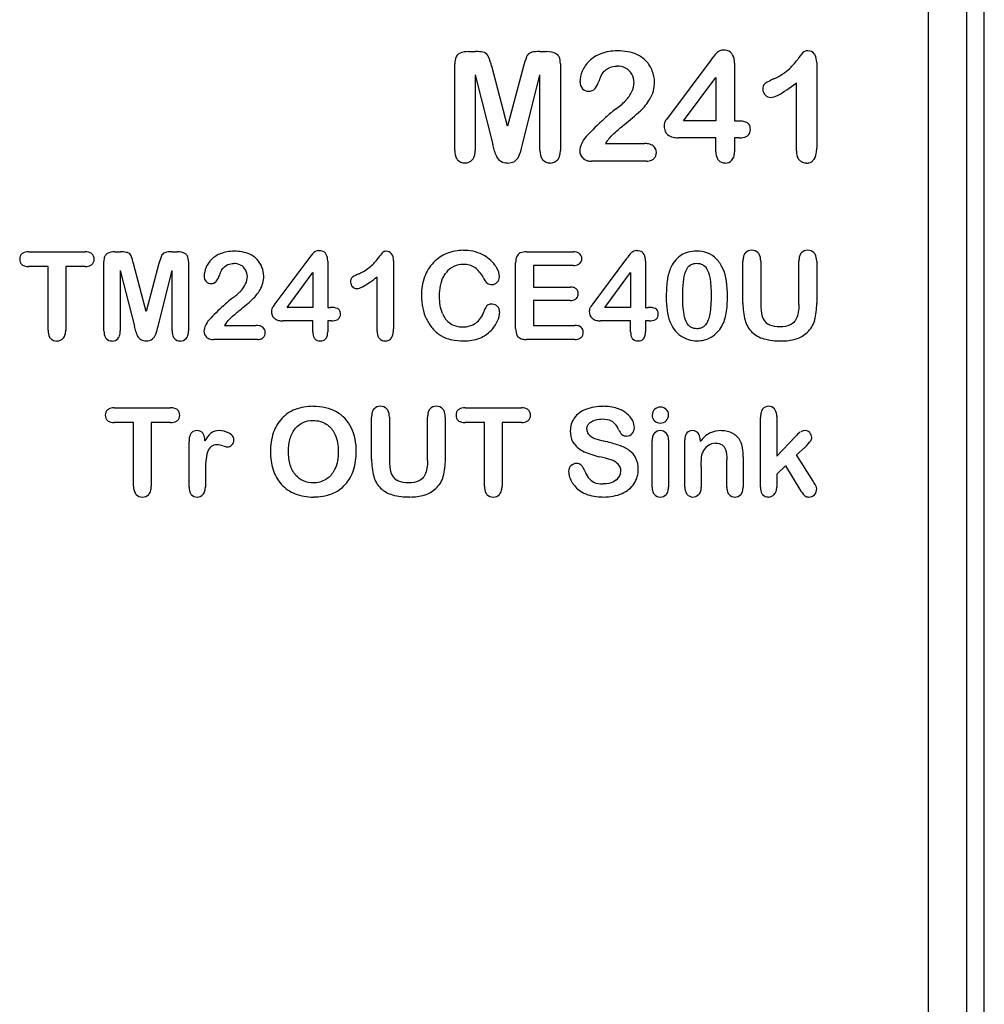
# Model space of a CAD drawing. Header units: millimetres. Extents: x 26 to 216, y 120 to 222.
# Tile 5 of 12: x 91 to 113, y 176 to 199. Entities that reach past the tile are written whole.
import ezdxf

# ---------------------------------------------------------------- set-up
doc = ezdxf.new("R2010")
doc.units = ezdxf.units.MM
doc.header["$LTSCALE"] = 22.141567
doc.layers.get('0').update_dxf_attribs({"linetype": 'CONTINUOUS'})

msp = doc.modelspace()

# ---------------------------------------------------------------- linework, layer by layer
at = {"color": 7, "linetype": 'Continuous'}
for p, q in [((112.162, 200.93), (112.162, 152.405)), ((112.562, 152.405), (112.562, 200.93)), ((111.302, 200.167), (111.302, 153.167)), ((100.992, 197.825), (101.146, 197.825)), ((102.588, 197.825), (102.742, 197.825)), ((100.681, 195.607), (100.681, 197.552)), ((101.867, 196.15), (101.51, 197.497)), ((102.224, 197.497), (101.867, 196.15)), ((103.052, 197.552), (103.052, 195.607)), ((106.424, 197.634), (105.474, 196.363)), ((106.957, 197.566), (106.957, 196.268)), ((108.802, 197.582), (108.802, 195.662)), ((101.139, 197.304), (101.139, 195.607)), ((101.139, 197.304), (101.533, 195.738)), ((102.2, 195.738), (102.594, 197.304)), ((102.594, 195.607), (102.594, 197.304)), ((105.817, 196.268), (106.538, 197.242)), ((106.538, 197.242), (106.538, 196.268)), ((108.346, 195.597), (108.346, 197.123)), ((105.474, 196.363), (105.424, 196.293)), ((106.538, 196.268), (105.817, 196.268)), ((106.957, 196.268), (107.029, 196.268)), ((101.572, 195.589), (101.533, 195.738)), ((104.062, 195.763), (104.937, 195.763)), ((106.538, 195.892), (105.696, 195.892)), ((106.538, 195.58), (106.538, 195.892)), ((106.957, 195.892), (106.957, 195.58)), ((107.06, 195.892), (106.957, 195.892)), ((104.986, 195.367), (103.751, 195.367)), ((91.122, 193.334), (92.389, 193.334)), ((93.059, 193.334), (93.183, 193.334)), ((93.338, 193.315), (93.313, 193.322)), ((94.336, 193.334), (94.46, 193.334)), ((102.292, 193.334), (103.344, 193.334)), ((92.811, 191.559), (92.811, 193.115)), ((93.759, 191.994), (93.474, 193.071)), ((94.045, 193.071), (93.759, 191.994)), ((94.708, 193.115), (94.708, 191.559)), ((97.405, 193.181), (96.645, 192.164)), ((97.832, 193.126), (97.832, 192.088)), ((99.307, 193.139), (99.307, 191.603)), ((102.048, 191.612), (102.048, 193.09)), ((104.536, 193.181), (103.776, 192.164)), ((104.963, 193.126), (104.963, 192.088)), ((107.148, 192.18), (107.148, 193.126)), ((107.546, 193.126), (107.546, 192.159)), ((108.403, 192.151), (108.403, 193.126)), ((108.802, 193.126), (108.802, 192.18)), ((91.557, 193.005), (91.122, 193.005)), ((91.557, 191.577), (91.557, 193.005)), ((91.954, 193.005), (91.954, 191.577)), ((92.389, 193.005), (91.954, 193.005)), ((93.177, 192.917), (93.177, 191.559)), ((93.177, 192.917), (93.493, 191.664)), ((94.026, 191.664), (94.342, 192.917)), ((94.342, 191.559), (94.342, 192.917)), ((96.92, 192.088), (97.497, 192.867)), ((97.497, 192.867), (97.497, 192.088)), ((102.446, 193.027), (102.446, 192.544)), ((103.344, 193.027), (102.446, 193.027)), ((104.051, 192.088), (104.627, 192.867)), ((104.627, 192.867), (104.627, 192.088)), ((98.943, 191.551), (98.943, 192.772)), ((102.446, 192.544), (103.273, 192.544)), ((96.645, 192.164), (96.605, 192.108)), ((102.446, 192.243), (102.446, 191.684)), ((103.273, 192.243), (102.446, 192.243)), ((103.776, 192.164), (103.736, 192.108)), ((97.497, 192.088), (96.92, 192.088)), ((97.832, 192.088), (97.89, 192.088)), ((104.627, 192.088), (104.051, 192.088)), ((104.963, 192.088), (105.02, 192.088)), ((97.497, 191.787), (96.823, 191.787)), ((97.497, 191.538), (97.497, 191.787)), ((97.832, 191.787), (97.832, 191.538)), ((97.914, 191.787), (97.832, 191.787)), ((104.627, 191.787), (103.954, 191.787)), ((104.627, 191.538), (104.627, 191.787)), ((104.963, 191.787), (104.963, 191.538)), ((105.045, 191.787), (104.963, 191.787)), ((93.523, 191.544), (93.493, 191.664)), ((95.515, 191.684), (96.216, 191.684)), ((102.446, 191.684), (103.375, 191.684)), ((96.254, 191.367), (95.267, 191.367)), ((103.375, 191.367), (102.292, 191.367)), ((93.042, 189.834), (94.308, 189.834)), ((100.912, 189.834), (102.178, 189.834)), ((93.476, 189.505), (93.042, 189.505)), ((93.476, 188.077), (93.476, 189.505)), ((93.873, 189.505), (93.873, 188.077)), ((94.308, 189.505), (93.873, 189.505)), ((98.816, 188.68), (98.816, 189.626)), ((99.215, 189.626), (99.215, 188.659)), ((100.072, 188.651), (100.072, 189.626)), ((100.47, 189.626), (100.47, 188.68)), ((101.346, 189.505), (100.912, 189.505)), ((101.346, 188.077), (101.346, 189.505)), ((101.743, 189.505), (101.743, 188.077)), ((102.178, 189.505), (101.743, 189.505)), ((107.541, 188.057), (107.541, 189.618)), ((107.906, 189.639), (107.906, 188.751)), ((94.72, 188.057), (94.72, 189.076)), ((105.112, 188.057), (105.112, 189.104)), ((105.478, 189.115), (105.478, 188.057)), ((105.845, 188.057), (105.845, 189.115)), ((106.189, 189.12), (106.189, 189.076)), ((108.317, 189.183), (107.906, 188.751)), ((108.348, 188.777), (108.543, 188.955)), ((106.786, 188.057), (106.786, 188.667)), ((107.15, 188.738), (107.15, 188.057)), ((108.724, 188.187), (108.348, 188.777)), ((106.212, 188.515), (106.212, 188.057)), ((107.906, 188.345), (108.104, 188.533)), ((108.104, 188.533), (108.427, 188.002)), ((95.086, 188.362), (95.086, 188.057)), ((107.906, 188.345), (107.906, 188.054))]:
    msp.add_line(p, q, dxfattribs=at)
for centre, radius, start, end in [((101.284, 197.641), 0.172, 23.7508, 68.3325), ((99.943, 197.109), 1.614, 13.9157, 21.868), ((103.664, 197.15), 1.481, 157.776, 166.4402), ((102.448, 197.643), 0.169, 112.0295, 156.9192), ((102.759, 197.416), 0.409, 59.2037, 92.3104), ((104.233, 197.054), 0.773, 110.7473, 133.7653), ((104.313, 196.832), 1.008, 88.9193, 110.5242), ((104.496, 197.159), 0.659, 43.41, 65.5415), ((107.605, 196.785), 1.455, 135.5544, 144.2787), ((106.699, 197.666), 0.191, 89.08, 134.0342), ((110.156, 196.422), 2.163, 140.0467, 145.4085), ((108.609, 197.668), 0.173, 36.6781, 91.0503), ((104.173, 197.121), 0.683, 134.0218, 157.264), ((104.322, 197.096), 0.404, 61.9099, 90.0727), ((104.353, 197.144), 0.348, 30.6008, 62.6546), ((104.47, 197.137), 0.693, 21.7938, 43.2079), ((107.232, 198.475), 1.41, 311.1438, 324.1876), ((104.128, 197.134), 0.637, 156.839, 179.2166), ((104.825, 196.88), 0.951, 153.2938, 162.2759), ((104.332, 197.131), 0.372, 359.7726, 30.6526), ((104.491, 197.139), 0.672, 0.0242, 22.3056), ((107.246, 198.519), 1.435, 294.2883, 309.5497), ((103.697, 197.133), 0.205, 177.0955, 223.177), ((103.369, 197.344), 0.577, 322.9972, 342.3794), ((104.223, 197.138), 0.481, 333.9882, 359.0562), ((104.442, 197.134), 0.721, 328.8505, 0.4677), ((108.37, 196.004), 1.32, 113.8408, 123.2335), ((103.68, 197.125), 0.188, 224.8974, 271.738), ((103.697, 197.114), 0.177, 266.5634, 318.8655), ((103.942, 197.271), 0.792, 316.4481, 334.2112), ((107.771, 196.979), 0.178, 178.9578, 225.6547), ((107.774, 196.97), 0.174, 223.0548, 269.4463), ((103.506, 197.684), 1.393, 304.1518, 316.5015), ((104.051, 197.34), 1.162, 313.3485, 330.1191), ((106.027, 194.226), 2.889, 127.0362, 133.7191), ((96.253, 206.372), 13.094, 308.9758, 311.0331), ((110.21, 189.641), 9.094, 132.798, 136.3545), ((105.574, 196.16), 0.197, 160.7455, 179.7581), ((105.67, 196.124), 0.299, 145.3599, 160.2512), ((107.048, 195.757), 0.511, 68.5047, 92.1178), ((104.045, 195.546), 0.558, 138.2803, 157.49), ((99.518, 196.377), 2.757, 341.7404, 346.5948), ((104.944, 195.194), 1.051, 139.7243, 147.1763), ((105.029, 195.568), 0.177, 358.5315, 52.6797), ((102.129, 195.74), 0.578, 195.145, 209.058), ((101.855, 195.593), 0.266, 210.0546, 239.2785), ((101.844, 195.62), 0.312, 310.8909, 340.029), ((103.71, 195.6), 0.225, 179.7937, 226.6036), ((105.012, 195.559), 0.194, 315.7279, 1.4322), ((100.903, 195.542), 0.216, 223.0169, 271.6036), ((100.917, 195.539), 0.213, 267.9792, 317.9982), ((101.86, 195.607), 0.281, 239.8561, 271.3643), ((102.815, 195.537), 0.211, 221.9467, 271.5931), ((102.829, 195.54), 0.215, 267.7084, 317.8564), ((106.741, 195.522), 0.196, 222.2855, 272.0323), ((106.755, 195.523), 0.198, 267.9797, 317.0166), ((108.564, 195.54), 0.214, 222.8725, 272.0822), ((91.071, 193.177), 0.15, 131.2228, 182.9961), ((92.438, 193.173), 0.155, 358.1982, 48.0737), ((93.045, 193.005), 0.329, 87.5309, 120.4022), ((93.205, 192.859), 0.475, 76.8849, 92.6971), ((93.293, 193.186), 0.138, 23.7508, 68.3324), ((94.225, 193.188), 0.135, 112.0295, 156.9193), ((94.313, 192.855), 0.479, 87.2445, 106.889), ((94.473, 193.007), 0.328, 59.2036, 92.3104), ((95.652, 192.717), 0.618, 110.7251, 133.7653), ((95.716, 192.539), 0.807, 88.9193, 110.6309), ((95.863, 192.8), 0.527, 43.41, 65.505), ((98.352, 192.5), 1.167, 135.5638, 144.2693), ((97.626, 193.207), 0.153, 89.0799, 134.0342), ((100.39, 192.211), 1.73, 140.0464, 145.4088), ((99.153, 193.208), 0.138, 36.6779, 91.0503), ((99.068, 193.152), 0.24, 357.0024, 35.2531), ((100.828, 192.492), 0.868, 111.8319, 136.0589), ((100.87, 192.387), 0.98, 89.763, 111.8388), ((100.889, 192.447), 0.92, 63.5752, 91.0781), ((100.964, 192.574), 0.773, 36.6368, 64.339), ((102.215, 193.165), 0.156, 113.7026, 155.7121), ((102.283, 192.986), 0.348, 88.5949, 112.1117), ((103.389, 193.185), 0.143, 358.3821, 47.8467), ((105.483, 192.5), 1.167, 135.564, 144.2693), ((104.756, 193.207), 0.153, 89.0799, 134.0343), ((106.091, 192.71), 0.639, 88.7199, 122.833), ((106.11, 192.663), 0.686, 68.9857, 90.4046), ((106.151, 192.782), 0.56, 44.0958, 68.524), ((107.339, 193.182), 0.186, 88.0101, 137.6098), ((107.353, 193.18), 0.188, 42.6582, 92.4756), ((108.593, 193.184), 0.184, 87.5781, 137.7079), ((108.606, 193.177), 0.191, 43.0619, 91.6987), ((91.075, 193.162), 0.154, 177.5515, 227.238), ((92.441, 193.163), 0.151, 311.3296, 2.0801), ((92.221, 192.761), 1.291, 13.9158, 21.868), ((95.197, 192.793), 1.185, 157.7759, 166.4403), ((95.606, 192.769), 0.548, 134.0455, 157.2403), ((95.723, 192.749), 0.324, 61.9519, 90.0202), ((95.748, 192.789), 0.278, 30.6009, 62.6546), ((95.842, 192.783), 0.554, 21.7939, 43.2078), ((98.051, 193.853), 1.128, 311.1437, 324.1876), ((100.85, 192.472), 0.897, 136.1284, 160.4043), ((100.863, 192.576), 0.475, 88.3564, 142.6525), ((100.891, 192.604), 0.447, 56.8863, 91.8512), ((102.385, 193.102), 0.337, 157.7407, 182.0274), ((103.385, 193.176), 0.147, 312.7896, 1.9703), ((106.098, 192.736), 0.621, 124.6299, 159.532), ((106.004, 192.646), 0.76, 24.1958, 43.7129), ((95.57, 192.781), 0.51, 156.8615, 179.1941), ((94.961, 192.949), 0.463, 323.0164, 342.3603), ((96.126, 192.578), 0.761, 153.2939, 162.2758), ((95.73, 192.778), 0.299, 359.8285, 30.5965), ((95.859, 192.785), 0.538, 0.0242, 22.3056), ((98.963, 191.875), 1.059, 113.8517, 123.2227), ((98.062, 193.89), 1.149, 294.2981, 309.5399), ((100.771, 192.487), 0.612, 26.4352, 53.4183), ((106.596, 192.541), 1.156, 159.1539, 173.4109), ((95.223, 192.78), 0.164, 177.0956, 223.1769), ((95.21, 192.774), 0.151, 224.8973, 271.738), ((95.223, 192.765), 0.142, 266.5633, 318.8653), ((95.419, 192.891), 0.634, 316.448, 334.2423), ((95.644, 192.784), 0.385, 334.0182, 359.0264), ((95.82, 192.781), 0.577, 328.8504, 0.4677), ((98.458, 192.669), 0.118, 129.407, 184.7407), ((98.485, 192.65), 0.14, 178.9578, 269.4463), ((101.173, 192.366), 1.237, 160.8066, 180.8542), ((101.781, 192.984), 0.514, 205.9168, 222.7745), ((101.508, 192.763), 0.164, 231.0013, 274.1388), ((101.52, 192.753), 0.154, 269.6319, 318.6591), ((101.51, 192.771), 0.174, 316.2493, 0.0762), ((108.279, 192.329), 2.852, 173.05, 180.418), ((95.071, 193.221), 1.114, 304.1518, 316.5015), ((95.506, 192.946), 0.931, 313.3614, 330.1062), ((103.313, 192.399), 0.14, 358.4954, 47.5553), ((103.308, 192.39), 0.146, 314.0498, 2.1071), ((97.088, 190.454), 2.311, 127.0362, 133.7191), ((89.268, 200.171), 10.476, 308.9758, 311.0331), ((101.243, 192.335), 1.307, 179.4189, 191.6133), ((101.524, 191.991), 0.165, 359.0873, 90.061), ((107.424, 192.29), 1.997, 179.4957, 187.882), ((104.524, 192.306), 2.276, 351.0833, 0.6386), ((108.494, 192.155), 1.346, 178.9183, 195.4302), ((108.451, 192.137), 0.906, 178.6152, 196.3187), ((107.38, 192.153), 1.422, 345.4336, 1.1082), ((100.434, 186.786), 7.275, 132.798, 136.3606), ((96.726, 192.001), 0.157, 160.7454, 179.7584), ((96.768, 191.99), 0.2, 176.7444, 226.7231), ((96.802, 191.972), 0.239, 145.3601, 160.2507), ((97.905, 191.679), 0.409, 68.5047, 92.1178), ((97.987, 191.927), 0.131, 307.2999, 4.2188), ((101.039, 192.297), 1.099, 191.8412, 205.3888), ((100.855, 192.126), 0.483, 201.1106, 236.1939), ((100.85, 192.138), 0.505, 307.0355, 342.4508), ((101.762, 191.846), 0.453, 144.0162, 161.9503), ((101.163, 192.002), 0.527, 335.5741, 358.492), ((103.856, 192.001), 0.157, 160.7454, 179.7584), ((103.899, 191.99), 0.2, 176.7444, 226.7232), ((103.933, 191.972), 0.239, 145.3601, 160.2507), ((105.035, 191.679), 0.409, 68.5046, 92.1178), ((105.118, 191.927), 0.131, 307.2996, 4.2188), ((106.579, 192.173), 1.144, 187.8652, 200.562), ((105.918, 192.09), 0.866, 330.787, 350.9645), ((95.502, 191.51), 0.446, 138.381, 157.49), ((96.222, 191.228), 0.84, 139.7244, 147.1761), ((100.923, 192.246), 0.972, 205.5892, 220.1071), ((100.85, 192.154), 0.504, 238.4333, 271.5046), ((100.878, 192.139), 0.489, 268.2716, 304.3995), ((100.975, 192.081), 0.73, 315.6667, 336.0825), ((106.159, 192.012), 0.694, 200.3242, 233.9063), ((107.782, 191.958), 0.608, 195.4105, 224.3472), ((107.885, 191.978), 0.318, 197.4378, 237.2584), ((108.192, 191.96), 0.588, 312.2091, 343.7241), ((93.97, 191.665), 0.462, 195.1451, 209.058), ((93.741, 191.569), 0.249, 310.7552, 340.0289), ((91.881, 192.175), 2.206, 341.7404, 346.5948), ((95.39, 191.527), 0.337, 152.8139, 175.5088), ((95.234, 191.553), 0.18, 179.8947, 226.6036), ((96.289, 191.528), 0.141, 358.6831, 52.6798), ((96.275, 191.521), 0.155, 315.7279, 1.4482), ((100.766, 192.105), 0.761, 219.5976, 238.6566), ((100.967, 192.086), 0.74, 292.0376, 315.8438), ((103.415, 191.53), 0.149, 357.9255, 47.5038), ((103.416, 191.52), 0.148, 312.3376, 1.7538), ((106.104, 191.979), 0.649, 300.8158, 331.2475), ((107.774, 191.977), 0.615, 226.1273, 255.0296), ((108.147, 191.994), 0.644, 287.2067, 313.1036), ((91.751, 191.524), 0.191, 223.0616, 271.6986), ((91.762, 191.52), 0.186, 268.4934, 317.2341), ((92.989, 191.507), 0.173, 223.0169, 271.6036), ((93, 191.504), 0.171, 267.9792, 317.9982), ((93.75, 191.547), 0.213, 210.0546, 239.2785), ((93.754, 191.559), 0.225, 239.8561, 271.3642), ((93.771, 191.547), 0.213, 267.0262, 308.728), ((94.518, 191.503), 0.169, 221.9467, 271.5931), ((94.53, 191.505), 0.172, 267.7085, 317.8564), ((97.659, 191.491), 0.157, 222.2854, 272.0322), ((97.67, 191.492), 0.158, 267.9796, 317.0166), ((99.117, 191.505), 0.171, 222.8723, 272.0823), ((100.766, 192.121), 0.776, 239.2577, 257.7608), ((100.878, 192.648), 1.314, 257.8589, 270.2939), ((100.901, 192.26), 0.926, 269.0261, 291.7757), ((104.789, 191.491), 0.157, 222.2856, 272.0323), ((104.801, 191.492), 0.158, 267.9797, 317.0165), ((106.107, 191.95), 0.613, 234.3463, 270.8371), ((106.121, 191.966), 0.63, 269.5915, 300.2713), ((107.984, 192.754), 1.42, 254.9237, 270.8397), ((108.02, 192.457), 1.123, 269.2442, 286.4358), ((92.991, 189.677), 0.15, 131.2228, 182.9961), ((94.357, 189.673), 0.155, 358.5668, 48.0737), ((97.396, 189.032), 0.819, 111.1227, 136.6945), ((97.487, 188.784), 1.084, 89.1528, 110.8849), ((97.633, 189.037), 0.808, 25.8664, 60.7709), ((99.007, 189.682), 0.186, 88.0099, 137.6095), ((99.022, 189.68), 0.188, 42.6584, 92.4756), ((100.261, 189.684), 0.184, 87.5781, 137.7078), ((100.275, 189.677), 0.191, 43.0617, 91.6985), ((100.86, 189.677), 0.15, 131.2229, 182.996), ((102.227, 189.673), 0.155, 358.5668, 48.0738), ((103.816, 189.273), 0.562, 110.5454, 143.7004), ((103.99, 188.822), 1.045, 88.7658, 110.8458), ((104.028, 188.88), 0.988, 72.4992, 90.8965), ((104.128, 189.198), 0.654, 50.3891, 72.4402), ((105.276, 189.678), 0.164, 131.6199, 181.6922), ((105.296, 189.661), 0.19, 49.6194, 132.9178), ((105.316, 189.682), 0.163, 356.6789, 48.9761), ((107.714, 189.71), 0.158, 87.2598, 143.6544), ((107.728, 189.699), 0.169, 40.8113, 91.9814), ((92.995, 189.662), 0.154, 177.5515, 227.238), ((94.361, 189.663), 0.151, 311.3296, 2.0801), ((97.452, 188.996), 0.885, 137.4532, 161.8252), ((100.864, 189.662), 0.154, 177.5515, 227.238), ((102.231, 189.663), 0.151, 311.3293, 2.0801), ((103.765, 189.324), 0.491, 144.9738, 180.7559), ((103.882, 189.127), 0.524, 25.0476, 48.7991), ((104.23, 189.313), 0.501, 27.7799, 50.9312), ((104.351, 189.38), 0.362, 1.1299, 27.371), ((105.279, 189.663), 0.168, 176.5414, 227.0989), ((105.291, 189.688), 0.195, 229.528, 271.5499), ((105.301, 189.677), 0.184, 268.7621, 310.5225), ((105.306, 189.666), 0.172, 313.2348, 2.438), ((95.38, 189.042), 0.281, 87.3193, 127.5743), ((95.389, 188.846), 0.477, 61.4015, 89.4339), ((103.809, 189.35), 0.167, 178.5738, 216.0732), ((104.735, 189.521), 0.416, 204.4882, 223.3304), ((104.523, 189.388), 0.19, 317.0042, 359.8053), ((105.288, 189.152), 0.171, 88.2764, 137.4575), ((105.297, 189.147), 0.176, 43.2603, 91.4102), ((106.008, 189.165), 0.158, 87.1357, 137.9811), ((106.017, 189.155), 0.167, 26.5346, 90.3611), ((106.653, 188.761), 0.562, 88.902, 116.8322), ((106.672, 188.8), 0.522, 61.3635, 90.8846), ((109.06, 188.507), 1.004, 128.534, 137.6914), ((108.536, 189.166), 0.157, 45.6207, 125.3451), ((108.544, 189.171), 0.147, 359.4698, 46.4912), ((95.625, 188.797), 0.627, 131.692, 151.6079), ((95.578, 189.109), 0.148, 313.0233, 1.2477), ((97.835, 188.869), 1.288, 161.8006, 180.5809), ((103.89, 189.419), 0.272, 217.8387, 242.3433), ((104.043, 189.677), 0.573, 240.7196, 253.1463), ((105.047, 193.183), 4.219, 253.9013, 256.5794), ((103.333, 185.957), 3.207, 71.2612, 76.7441), ((104.527, 189.35), 0.148, 230.4144, 274.0429), ((104.54, 189.364), 0.162, 269.2525, 319.357), ((105.263, 189.126), 0.215, 356.984, 41.0858), ((105.953, 189.127), 0.236, 358.4369, 26.3404), ((106.714, 188.695), 0.649, 119.0045, 144.0356), ((106.724, 188.895), 0.414, 26.7745, 61.4178), ((106.677, 188.872), 0.466, 7.906, 26.7189), ((95.985, 188.566), 0.892, 162.1012, 175.177), ((95.394, 188.765), 0.268, 131.8634, 163.8299), ((95.339, 188.805), 0.203, 87.9713, 127.8677), ((95.329, 188.541), 0.467, 70.8589, 87.8334), ((95.647, 189.44), 0.486, 250.1972, 262.1), ((95.577, 189.1), 0.142, 270.8702, 315.7911), ((97.868, 188.843), 1.321, 179.4102, 197.5624), ((97.153, 188.839), 1.32, 342.3466, 0.6037), ((103.82, 189.378), 0.578, 216.8496, 245.9135), ((104.318, 190.504), 1.809, 246.0533, 257.9091), ((104.079, 188.121), 0.918, 55.5741, 71.6035), ((104.329, 188.495), 0.468, 27.108, 54.9562), ((106.55, 188.715), 0.329, 126.1175, 161.209), ((106.535, 188.742), 0.298, 89.9745, 126.6681), ((105.705, 188.754), 1.446, 359.3707, 7.2532), ((98.1, 188.393), 3.014, 175.2787, 180.5897), ((100.163, 188.655), 1.346, 178.9184, 195.4303), ((100.12, 188.637), 0.906, 178.6154, 196.3188), ((99.049, 188.653), 1.422, 345.4337, 1.1081), ((103.373, 186.14), 2.656, 72.0738, 77.6976), ((104.068, 188.291), 0.395, 45.4654, 71.976), ((104.251, 188.472), 0.548, 358.5459, 25.602), ((97.472, 188.717), 0.906, 197.5378, 221.4263), ((97.562, 188.711), 0.892, 318.1409, 342.246), ((103.408, 188.415), 0.171, 88.2669, 180.9377), ((103.716, 188.425), 0.48, 181.5244, 214.2679), ((103.417, 188.435), 0.153, 47.3951, 91.0167), ((103.294, 188.323), 0.319, 19.1125, 44.6642), ((104.316, 188.7), 0.771, 200.6863, 213.8352), ((104.155, 188.417), 0.251, 303.8174, 359.5365), ((104.19, 188.423), 0.217, 357.8583, 43.8914), ((104.222, 188.45), 0.577, 327.1321, 0.781), ((99.451, 188.458), 0.608, 195.4105, 224.3471), ((99.554, 188.478), 0.318, 197.4375, 237.2584), ((99.861, 188.46), 0.588, 312.2091, 343.7243), ((103.943, 188.461), 0.328, 215.4494, 244.0209), ((107.472, 187.385), 1.487, 28.1504, 32.6469), ((97.392, 188.663), 0.811, 222.3226, 248.7363), ((97.626, 188.66), 0.81, 291.5185, 317.788), ((99.442, 188.477), 0.615, 226.1275, 255.0296), ((99.816, 188.494), 0.644, 287.2067, 313.1036), ((103.857, 188.493), 0.635, 212.2203, 239.9297), ((103.989, 188.592), 0.466, 245.993, 272.2565), ((104.197, 188.479), 0.614, 293.1362, 326.134), ((109.109, 188.407), 0.794, 210.7546, 222.6102), ((108.613, 188.011), 0.189, 317.8784, 3.2575), ((108.661, 188.016), 0.141, 2.4568, 30.0636), ((93.671, 188.024), 0.191, 223.0616, 271.6986), ((93.681, 188.02), 0.186, 268.4934, 317.2341), ((94.896, 188.003), 0.169, 221.9467, 271.5931), ((94.905, 188.01), 0.176, 268.5877, 316.7402), ((97.496, 188.934), 1.101, 248.8362, 270.8152), ((97.53, 188.931), 1.097, 269.0235, 290.9957), ((99.653, 189.254), 1.42, 254.9236, 270.8397), ((99.688, 188.957), 1.123, 269.2443, 286.4357), ((101.541, 188.024), 0.191, 223.0615, 271.6987), ((101.551, 188.02), 0.186, 268.4934, 317.234), ((105.289, 188.004), 0.171, 221.4327, 271.1862), ((105.297, 188.008), 0.174, 268.5702, 317.4073), ((106.023, 188.004), 0.17, 221.5093, 316.7403), ((106.965, 188.008), 0.174, 222.0413, 271.3605), ((106.974, 188.001), 0.167, 268.2887, 318.5354), ((107.714, 188.001), 0.167, 221.4149, 272.6078), ((107.719, 188.012), 0.178, 271.0857, 316.9835), ((108.62, 187.973), 0.14, 227.6282, 273.7256), ((108.633, 188.002), 0.168, 268.4284, 315.3275)]:
    msp.add_arc(centre, radius, start, end, dxfattribs=at)
for points, knots in [([(100.765, 197.769), (100.742, 197.754), (100.694, 197.697), (100.681, 197.61), (100.681, 197.552)], [0, 0, 0, 0, 0.37247, 1, 1, 1, 1]), ([(100.992, 197.825), (100.921, 197.825), (100.84, 197.812), (100.776, 197.776), (100.765, 197.769)], [0, 0, 0, 0, 0.813185, 1, 1, 1, 1]), ([(101.341, 197.802), (101.304, 197.816), (101.237, 197.824), (101.164, 197.825), (101.146, 197.825)], [0, 0, 0, 0, 0.761323, 1, 1, 1, 1]), ([(102.588, 197.825), (102.523, 197.825), (102.448, 197.821), (102.394, 197.804), (102.385, 197.8)], [0, 0, 0, 0, 0.826349, 1, 1, 1, 1]), ([(103.052, 197.552), (103.052, 197.61), (103.039, 197.697), (102.991, 197.753), (102.968, 197.768)], [0, 0, 0, 0, 0.628383, 1, 1, 1, 1]), ([(106.957, 197.566), (106.957, 197.636), (106.94, 197.732), (106.851, 197.836), (106.765, 197.857), (106.702, 197.857)], [0, 0, 0, 0, 0.416073, 0.606111, 1, 1, 1, 1]), ([(108.606, 197.841), (108.577, 197.841), (108.535, 197.836), (108.506, 197.819), (108.498, 197.811)], [0, 0, 0, 0, 0.639437, 1, 1, 1, 1]), ([(108.802, 197.582), (108.802, 197.641), (108.789, 197.71), (108.754, 197.762), (108.747, 197.771)], [0, 0, 0, 0, 0.809968, 1, 1, 1, 1]), ([(103.976, 197.308), (104.024, 197.38), (104.127, 197.475), (104.265, 197.5), (104.322, 197.5)], [0, 0, 0, 0, 0.601284, 1, 1, 1, 1]), ([(107.646, 197.108), (107.625, 197.092), (107.598, 197.053), (107.593, 197.003), (107.593, 196.981), (107.593, 196.98)], [0, 0, 0, 0, 0.574346, 0.987541, 1, 1, 1, 1]), ([(107.772, 196.796), (107.814, 196.796), (107.988, 196.86), (108.202, 197.013), (108.346, 197.123)], [0, 0, 0, 0, 0.33207, 1, 1, 1, 1]), ([(104.143, 195.873), (104.201, 195.942), (104.321, 196.052), (104.457, 196.166), (104.489, 196.192)], [0, 0, 0, 0, 0.76891, 1, 1, 1, 1]), ([(105.378, 196.16), (105.378, 196.113), (105.392, 196.039), (105.435, 195.983), (105.456, 195.964)], [0, 0, 0, 0, 0.608652, 1, 1, 1, 1]), ([(107.314, 196.078), (107.314, 196.121), (107.301, 196.186), (107.256, 196.223), (107.236, 196.233)], [0, 0, 0, 0, 0.618454, 1, 1, 1, 1]), ([(105.456, 195.964), (105.49, 195.934), (105.565, 195.9), (105.656, 195.892), (105.696, 195.892)], [0, 0, 0, 0, 0.572922, 1, 1, 1, 1]), ([(107.06, 195.892), (107.12, 195.892), (107.19, 195.901), (107.242, 195.93), (107.25, 195.936)], [0, 0, 0, 0, 0.816042, 1, 1, 1, 1]), ([(107.25, 195.936), (107.275, 195.954), (107.307, 195.997), (107.314, 196.054), (107.314, 196.078)], [0, 0, 0, 0, 0.581435, 1, 1, 1, 1]), ([(105.137, 195.707), (105.137, 195.708), (105.108, 195.731), (105.044, 195.757), (104.97, 195.763), (104.937, 195.763)], [0, 0, 0, 0, 0.010301, 0.577952, 1, 1, 1, 1]), ([(100.681, 195.607), (100.681, 195.539), (100.695, 195.459), (100.736, 195.404), (100.745, 195.394)], [0, 0, 0, 0, 0.81295, 1, 1, 1, 1]), ([(101.075, 195.396), (101.101, 195.425), (101.132, 195.492), (101.139, 195.572), (101.139, 195.607)], [0, 0, 0, 0, 0.573092, 1, 1, 1, 1]), ([(102.594, 195.607), (102.594, 195.54), (102.608, 195.461), (102.649, 195.405), (102.658, 195.395)], [0, 0, 0, 0, 0.812417, 1, 1, 1, 1]), ([(102.989, 195.396), (103.014, 195.425), (103.045, 195.492), (103.052, 195.572), (103.052, 195.607)], [0, 0, 0, 0, 0.573092, 1, 1, 1, 1]), ([(106.538, 195.58), (106.538, 195.52), (106.551, 195.449), (106.588, 195.398), (106.596, 195.39)], [0, 0, 0, 0, 0.811828, 1, 1, 1, 1]), ([(106.899, 195.388), (106.923, 195.414), (106.951, 195.474), (106.957, 195.548), (106.957, 195.58)], [0, 0, 0, 0, 0.570202, 1, 1, 1, 1]), ([(108.346, 195.597), (108.346, 195.532), (108.359, 195.456), (108.399, 195.403), (108.407, 195.394)], [0, 0, 0, 0, 0.812302, 1, 1, 1, 1]), ([(108.572, 195.325), (108.601, 195.325), (108.656, 195.334), (108.747, 195.39), (108.795, 195.51), (108.802, 195.62), (108.802, 195.662)], [0, 0, 0, 0, 0.191627, 0.376491, 0.769622, 1, 1, 1, 1]), ([(101.863, 195.325), (101.864, 195.325), (101.922, 195.325), (101.99, 195.34), (102.039, 195.376), (102.048, 195.384)], [0, 0, 0, 0, 0.017357, 0.811797, 1, 1, 1, 1]), ([(103.559, 195.433), (103.587, 195.406), (103.647, 195.375), (103.719, 195.367), (103.751, 195.367)], [0, 0, 0, 0, 0.571884, 1, 1, 1, 1]), ([(104.986, 195.367), (105.026, 195.367), (105.089, 195.377), (105.135, 195.409), (105.15, 195.424)], [0, 0, 0, 0, 0.618745, 1, 1, 1, 1]), ([(91.122, 193.334), (91.075, 193.334), (91.019, 193.324), (90.979, 193.296), (90.972, 193.29)], [0, 0, 0, 0, 0.811736, 1, 1, 1, 1]), ([(92.541, 193.288), (92.521, 193.306), (92.472, 193.329), (92.414, 193.334), (92.389, 193.334)], [0, 0, 0, 0, 0.571665, 1, 1, 1, 1]), ([(92.879, 193.289), (92.878, 193.289), (92.86, 193.277), (92.827, 193.238), (92.815, 193.183), (92.812, 193.15)], [0, 0, 0, 0, 0.004927, 0.445903, 1, 1, 1, 1]), ([(94.708, 193.115), (94.708, 193.161), (94.697, 193.231), (94.658, 193.277), (94.64, 193.288), (94.639, 193.289)], [0, 0, 0, 0, 0.623244, 0.991821, 1, 1, 1, 1]), ([(97.832, 193.126), (97.832, 193.182), (97.815, 193.284), (97.725, 193.352), (97.654, 193.359), (97.628, 193.359)], [0, 0, 0, 0, 0.416205, 0.795345, 1, 1, 1, 1]), ([(99.15, 193.346), (99.128, 193.346), (99.094, 193.343), (99.071, 193.329), (99.064, 193.322)], [0, 0, 0, 0, 0.639436, 1, 1, 1, 1]), ([(103.484, 193.291), (103.465, 193.308), (103.421, 193.329), (103.367, 193.334), (103.344, 193.334)], [0, 0, 0, 0, 0.572325, 1, 1, 1, 1]), ([(104.963, 193.126), (104.963, 193.182), (104.946, 193.284), (104.855, 193.352), (104.785, 193.359), (104.759, 193.359)], [0, 0, 0, 0, 0.416205, 0.795345, 1, 1, 1, 1]), ([(107.201, 193.307), (107.179, 193.282), (107.153, 193.225), (107.148, 193.156), (107.148, 193.126)], [0, 0, 0, 0, 0.572893, 1, 1, 1, 1]), ([(107.546, 193.126), (107.546, 193.184), (107.534, 193.251), (107.498, 193.299), (107.491, 193.307)], [0, 0, 0, 0, 0.812959, 1, 1, 1, 1]), ([(108.457, 193.307), (108.434, 193.282), (108.409, 193.225), (108.403, 193.156), (108.403, 193.126)], [0, 0, 0, 0, 0.572999, 1, 1, 1, 1]), ([(108.802, 193.126), (108.802, 193.184), (108.789, 193.252), (108.753, 193.299), (108.745, 193.307)], [0, 0, 0, 0, 0.812228, 1, 1, 1, 1]), ([(90.97, 193.049), (90.991, 193.031), (91.039, 193.01), (91.097, 193.005), (91.122, 193.005)], [0, 0, 0, 0, 0.570059, 1, 1, 1, 1]), ([(92.389, 193.005), (92.437, 193.005), (92.494, 193.015), (92.534, 193.044), (92.541, 193.05)], [0, 0, 0, 0, 0.812671, 1, 1, 1, 1]), ([(95.447, 192.92), (95.485, 192.977), (95.568, 193.054), (95.678, 193.074), (95.723, 193.074)], [0, 0, 0, 0, 0.599401, 1, 1, 1, 1]), ([(101.684, 192.772), (101.684, 192.841), (101.653, 192.932), (101.598, 193.017), (101.585, 193.036)], [0, 0, 0, 0, 0.785082, 1, 1, 1, 1]), ([(103.344, 193.027), (103.389, 193.027), (103.442, 193.035), (103.478, 193.063), (103.484, 193.068)], [0, 0, 0, 0, 0.813561, 1, 1, 1, 1]), ([(105.864, 192.898), (105.881, 192.942), (105.928, 193.02), (106.023, 193.07), (106.088, 193.076), (106.111, 193.076)], [0, 0, 0, 0, 0.407702, 0.796823, 1, 1, 1, 1]), ([(106.111, 193.076), (106.157, 193.076), (106.23, 193.061), (106.285, 193.017), (106.304, 192.996)], [0, 0, 0, 0, 0.60685, 1, 1, 1, 1]), ([(100.34, 192.335), (100.34, 192.501), (100.372, 192.694), (100.466, 192.839), (100.485, 192.864)], [0, 0, 0, 0, 0.813211, 1, 1, 1, 1]), ([(106.304, 192.996), (106.343, 192.95), (106.379, 192.871), (106.399, 192.78), (106.403, 192.76)], [0, 0, 0, 0, 0.781713, 1, 1, 1, 1]), ([(98.484, 192.51), (98.518, 192.51), (98.656, 192.561), (98.827, 192.684), (98.943, 192.772)], [0, 0, 0, 0, 0.332071, 1, 1, 1, 1]), ([(103.408, 192.502), (103.39, 192.519), (103.347, 192.539), (103.295, 192.544), (103.273, 192.544)], [0, 0, 0, 0, 0.572596, 1, 1, 1, 1]), ([(101.517, 192.161), (101.486, 192.161), (101.438, 192.153), (101.405, 192.125), (101.396, 192.112)], [0, 0, 0, 0, 0.619009, 1, 1, 1, 1]), ([(103.273, 192.243), (103.317, 192.243), (103.368, 192.252), (103.403, 192.279), (103.409, 192.285)], [0, 0, 0, 0, 0.813517, 1, 1, 1, 1]), ([(108.403, 192.151), (108.403, 192.03), (108.383, 191.891), (108.32, 191.791), (108.307, 191.774)], [0, 0, 0, 0, 0.817045, 1, 1, 1, 1]), ([(95.58, 191.772), (95.627, 191.827), (95.723, 191.915), (95.832, 192.006), (95.857, 192.027)], [0, 0, 0, 0, 0.768909, 1, 1, 1, 1]), ([(98.118, 191.929), (98.118, 191.931), (98.118, 191.968), (98.107, 192.022), (98.071, 192.052), (98.055, 192.06)], [0, 0, 0, 0, 0.043495, 0.635049, 1, 1, 1, 1]), ([(105.233, 192.013), (105.231, 192.018), (105.219, 192.038), (105.202, 192.052), (105.185, 192.06)], [0, 0, 0, 0, 0.221573, 1, 1, 1, 1]), ([(105.248, 191.929), (105.248, 191.931), (105.249, 191.962), (105.244, 191.991), (105.233, 192.013)], [0, 0, 0, 0, 0.081884, 1, 1, 1, 1]), ([(105.924, 191.69), (105.884, 191.738), (105.849, 191.82), (105.828, 191.914), (105.825, 191.935)], [0, 0, 0, 0, 0.782264, 1, 1, 1, 1]), ([(96.634, 191.842), (96.66, 191.82), (96.719, 191.793), (96.791, 191.787), (96.823, 191.787)], [0, 0, 0, 0, 0.565029, 1, 1, 1, 1]), ([(97.914, 191.787), (97.962, 191.787), (98.018, 191.794), (98.059, 191.817), (98.066, 191.822)], [0, 0, 0, 0, 0.816042, 1, 1, 1, 1]), ([(103.764, 191.842), (103.791, 191.82), (103.85, 191.793), (103.922, 191.787), (103.954, 191.787)], [0, 0, 0, 0, 0.565029, 1, 1, 1, 1]), ([(105.045, 191.787), (105.093, 191.787), (105.149, 191.794), (105.19, 191.817), (105.197, 191.822)], [0, 0, 0, 0, 0.816042, 1, 1, 1, 1]), ([(107.977, 191.65), (107.895, 191.65), (107.8, 191.663), (107.726, 191.702), (107.714, 191.71)], [0, 0, 0, 0, 0.815692, 1, 1, 1, 1]), ([(108.307, 191.774), (108.281, 191.74), (108.191, 191.669), (108.062, 191.65), (107.977, 191.65)], [0, 0, 0, 0, 0.375645, 1, 1, 1, 1]), ([(91.557, 191.577), (91.557, 191.518), (91.568, 191.45), (91.604, 191.402), (91.612, 191.394)], [0, 0, 0, 0, 0.8128, 1, 1, 1, 1]), ([(91.898, 191.394), (91.921, 191.418), (91.948, 191.475), (91.954, 191.545), (91.954, 191.577)], [0, 0, 0, 0, 0.57078, 1, 1, 1, 1]), ([(92.811, 191.559), (92.811, 191.505), (92.822, 191.441), (92.855, 191.396), (92.862, 191.389)], [0, 0, 0, 0, 0.81295, 1, 1, 1, 1]), ([(93.126, 191.39), (93.147, 191.413), (93.172, 191.467), (93.177, 191.531), (93.177, 191.559)], [0, 0, 0, 0, 0.573092, 1, 1, 1, 1]), ([(94.342, 191.559), (94.342, 191.505), (94.352, 191.442), (94.385, 191.397), (94.392, 191.39)], [0, 0, 0, 0, 0.812417, 1, 1, 1, 1]), ([(94.657, 191.39), (94.678, 191.413), (94.702, 191.467), (94.708, 191.531), (94.708, 191.559)], [0, 0, 0, 0, 0.573092, 1, 1, 1, 1]), ([(96.375, 191.64), (96.352, 191.658), (96.301, 191.679), (96.242, 191.684), (96.216, 191.684)], [0, 0, 0, 0, 0.573559, 1, 1, 1, 1]), ([(97.497, 191.538), (97.497, 191.489), (97.507, 191.432), (97.536, 191.392), (97.543, 191.385)], [0, 0, 0, 0, 0.811828, 1, 1, 1, 1]), ([(97.786, 191.384), (97.804, 191.405), (97.827, 191.453), (97.832, 191.512), (97.832, 191.538)], [0, 0, 0, 0, 0.570202, 1, 1, 1, 1]), ([(98.943, 191.551), (98.943, 191.499), (98.953, 191.439), (98.985, 191.396), (98.992, 191.389)], [0, 0, 0, 0, 0.812302, 1, 1, 1, 1]), ([(99.124, 191.334), (99.169, 191.334), (99.255, 191.363), (99.302, 191.481), (99.307, 191.57), (99.307, 191.603)], [0, 0, 0, 0, 0.374661, 0.768909, 1, 1, 1, 1]), ([(102.048, 191.612), (102.048, 191.551), (102.06, 191.479), (102.096, 191.432), (102.104, 191.425)], [0, 0, 0, 0, 0.816128, 1, 1, 1, 1]), ([(103.515, 191.64), (103.496, 191.658), (103.451, 191.679), (103.398, 191.684), (103.375, 191.684)], [0, 0, 0, 0, 0.576162, 1, 1, 1, 1]), ([(104.627, 191.538), (104.627, 191.489), (104.637, 191.432), (104.667, 191.392), (104.673, 191.385)], [0, 0, 0, 0, 0.811828, 1, 1, 1, 1]), ([(104.916, 191.384), (104.935, 191.405), (104.958, 191.453), (104.963, 191.512), (104.963, 191.538)], [0, 0, 0, 0, 0.570202, 1, 1, 1, 1]), ([(106.114, 191.609), (106.068, 191.609), (105.996, 191.624), (105.942, 191.669), (105.924, 191.69)], [0, 0, 0, 0, 0.605575, 1, 1, 1, 1]), ([(106.307, 191.695), (106.279, 191.661), (106.219, 191.619), (106.145, 191.609), (106.114, 191.609)], [0, 0, 0, 0, 0.59097, 1, 1, 1, 1]), ([(95.11, 191.422), (95.133, 191.4), (95.182, 191.373), (95.242, 191.367), (95.267, 191.367)], [0, 0, 0, 0, 0.582498, 1, 1, 1, 1]), ([(96.254, 191.367), (96.287, 191.367), (96.337, 191.375), (96.374, 191.4), (96.386, 191.413)], [0, 0, 0, 0, 0.618745, 1, 1, 1, 1]), ([(102.104, 191.425), (102.127, 191.401), (102.187, 191.373), (102.259, 191.367), (102.292, 191.367)], [0, 0, 0, 0, 0.567426, 1, 1, 1, 1]), ([(103.375, 191.367), (103.419, 191.367), (103.472, 191.376), (103.509, 191.404), (103.515, 191.41)], [0, 0, 0, 0, 0.811005, 1, 1, 1, 1]), ([(93.042, 189.834), (92.994, 189.834), (92.939, 189.824), (92.899, 189.796), (92.892, 189.79)], [0, 0, 0, 0, 0.811736, 1, 1, 1, 1]), ([(94.461, 189.788), (94.44, 189.806), (94.392, 189.829), (94.334, 189.834), (94.308, 189.834)], [0, 0, 0, 0, 0.571665, 1, 1, 1, 1]), ([(98.87, 189.807), (98.848, 189.782), (98.822, 189.725), (98.816, 189.656), (98.816, 189.626)], [0, 0, 0, 0, 0.572894, 1, 1, 1, 1]), ([(99.215, 189.626), (99.215, 189.684), (99.202, 189.751), (99.167, 189.799), (99.16, 189.807)], [0, 0, 0, 0, 0.812958, 1, 1, 1, 1]), ([(100.125, 189.807), (100.103, 189.782), (100.078, 189.725), (100.072, 189.656), (100.072, 189.626)], [0, 0, 0, 0, 0.572999, 1, 1, 1, 1]), ([(100.47, 189.626), (100.47, 189.684), (100.458, 189.752), (100.422, 189.799), (100.414, 189.807)], [0, 0, 0, 0, 0.812229, 1, 1, 1, 1]), ([(100.912, 189.834), (100.864, 189.834), (100.809, 189.824), (100.769, 189.796), (100.761, 189.79)], [0, 0, 0, 0, 0.811735, 1, 1, 1, 1]), ([(102.331, 189.788), (102.31, 189.806), (102.262, 189.829), (102.204, 189.834), (102.178, 189.834)], [0, 0, 0, 0, 0.571666, 1, 1, 1, 1]), ([(107.587, 189.803), (107.567, 189.776), (107.546, 189.717), (107.541, 189.648), (107.541, 189.618)], [0, 0, 0, 0, 0.571883, 1, 1, 1, 1]), ([(107.906, 189.639), (107.906, 189.693), (107.894, 189.756), (107.862, 189.801), (107.855, 189.809)], [0, 0, 0, 0, 0.813045, 1, 1, 1, 1]), ([(92.89, 189.549), (92.91, 189.531), (92.958, 189.51), (93.016, 189.505), (93.042, 189.505)], [0, 0, 0, 0, 0.570059, 1, 1, 1, 1]), ([(94.308, 189.505), (94.356, 189.505), (94.413, 189.515), (94.454, 189.544), (94.461, 189.55)], [0, 0, 0, 0, 0.812671, 1, 1, 1, 1]), ([(100.76, 189.549), (100.78, 189.531), (100.828, 189.51), (100.886, 189.505), (100.912, 189.505)], [0, 0, 0, 0, 0.570059, 1, 1, 1, 1]), ([(102.178, 189.505), (102.226, 189.505), (102.283, 189.515), (102.324, 189.544), (102.331, 189.55)], [0, 0, 0, 0, 0.81267, 1, 1, 1, 1]), ([(103.643, 189.352), (103.643, 189.353), (103.643, 189.39), (103.663, 189.452), (103.713, 189.499), (103.737, 189.516)], [0, 0, 0, 0, 0.008809, 0.586571, 1, 1, 1, 1]), ([(103.737, 189.516), (103.789, 189.554), (103.873, 189.58), (103.966, 189.584), (103.986, 189.584)], [0, 0, 0, 0, 0.785623, 1, 1, 1, 1]), ([(103.986, 189.584), (104.064, 189.584), (104.154, 189.571), (104.217, 189.529), (104.227, 189.521)], [0, 0, 0, 0, 0.818499, 1, 1, 1, 1]), ([(94.898, 189.323), (94.854, 189.323), (94.771, 189.297), (94.725, 189.188), (94.72, 189.107), (94.72, 189.076)], [0, 0, 0, 0, 0.37969, 0.772207, 1, 1, 1, 1]), ([(95.029, 189.265), (95.014, 189.287), (94.973, 189.316), (94.921, 189.323), (94.898, 189.323)], [0, 0, 0, 0, 0.579684, 1, 1, 1, 1]), ([(97.8, 189.469), (97.869, 189.426), (97.941, 189.348), (97.99, 189.251), (97.999, 189.23)], [0, 0, 0, 0, 0.793708, 1, 1, 1, 1]), ([(103.274, 189.321), (103.274, 189.32), (103.274, 189.232), (103.294, 189.13), (103.346, 189.047), (103.357, 189.032)], [0, 0, 0, 0, 0.011585, 0.808203, 1, 1, 1, 1]), ([(95.074, 189.095), (95.072, 189.149), (95.062, 189.211), (95.035, 189.257), (95.029, 189.265)], [0, 0, 0, 0, 0.816235, 1, 1, 1, 1]), ([(95.726, 189.111), (95.726, 189.111), (95.726, 189.136), (95.711, 189.199), (95.657, 189.244), (95.617, 189.265)], [0, 0, 0, 0, 0.006959, 0.389677, 1, 1, 1, 1]), ([(105.162, 189.267), (105.141, 189.245), (105.117, 189.193), (105.112, 189.131), (105.112, 189.104)], [0, 0, 0, 0, 0.57458, 1, 1, 1, 1]), ([(105.891, 189.271), (105.872, 189.249), (105.85, 189.2), (105.845, 189.141), (105.845, 189.115)], [0, 0, 0, 0, 0.572288, 1, 1, 1, 1]), ([(108.543, 188.955), (108.594, 189.001), (108.665, 189.075), (108.692, 189.148), (108.692, 189.171)], [0, 0, 0, 0, 0.649988, 1, 1, 1, 1]), ([(106.535, 189.04), (106.588, 189.04), (106.671, 189.024), (106.721, 188.968), (106.735, 188.943)], [0, 0, 0, 0, 0.618209, 1, 1, 1, 1]), ([(106.735, 188.943), (106.764, 188.887), (106.783, 188.794), (106.786, 188.69), (106.786, 188.667)], [0, 0, 0, 0, 0.778085, 1, 1, 1, 1]), ([(100.072, 188.651), (100.072, 188.53), (100.052, 188.391), (99.988, 188.291), (99.975, 188.274)], [0, 0, 0, 0, 0.817045, 1, 1, 1, 1]), ([(106.212, 188.515), (106.212, 188.616), (106.215, 188.732), (106.235, 188.811), (106.24, 188.823), (106.24, 188.824)], [0, 0, 0, 0, 0.820897, 0.985962, 1, 1, 1, 1]), ([(97.993, 188.463), (97.954, 188.382), (97.891, 188.295), (97.806, 188.237), (97.789, 188.227)], [0, 0, 0, 0, 0.805556, 1, 1, 1, 1]), ([(99.645, 188.15), (99.563, 188.15), (99.468, 188.163), (99.395, 188.202), (99.382, 188.21)], [0, 0, 0, 0, 0.815691, 1, 1, 1, 1]), ([(99.975, 188.274), (99.95, 188.24), (99.859, 188.169), (99.73, 188.15), (99.645, 188.15)], [0, 0, 0, 0, 0.375644, 1, 1, 1, 1]), ([(104.295, 188.208), (104.234, 188.163), (104.138, 188.131), (104.031, 188.126), (104.008, 188.126)], [0, 0, 0, 0, 0.78781, 1, 1, 1, 1]), ([(93.476, 188.077), (93.476, 188.018), (93.488, 187.95), (93.524, 187.902), (93.531, 187.894)], [0, 0, 0, 0, 0.8128, 1, 1, 1, 1]), ([(93.818, 187.894), (93.841, 187.918), (93.868, 187.975), (93.873, 188.045), (93.873, 188.077)], [0, 0, 0, 0, 0.57078, 1, 1, 1, 1]), ([(94.72, 188.057), (94.72, 188.004), (94.731, 187.941), (94.764, 187.897), (94.771, 187.89)], [0, 0, 0, 0, 0.811562, 1, 1, 1, 1]), ([(95.033, 187.889), (95.055, 187.912), (95.08, 187.964), (95.086, 188.028), (95.086, 188.057)], [0, 0, 0, 0, 0.573452, 1, 1, 1, 1]), ([(101.346, 188.077), (101.346, 188.018), (101.358, 187.95), (101.394, 187.902), (101.401, 187.894)], [0, 0, 0, 0, 0.8128, 1, 1, 1, 1]), ([(101.688, 187.894), (101.711, 187.918), (101.737, 187.975), (101.743, 188.045), (101.743, 188.077)], [0, 0, 0, 0, 0.57078, 1, 1, 1, 1]), ([(105.112, 188.057), (105.112, 188.004), (105.122, 187.943), (105.154, 187.899), (105.161, 187.892)], [0, 0, 0, 0, 0.811761, 1, 1, 1, 1]), ([(105.425, 187.89), (105.447, 187.913), (105.472, 187.966), (105.478, 188.029), (105.478, 188.057)], [0, 0, 0, 0, 0.574813, 1, 1, 1, 1]), ([(105.845, 188.057), (105.845, 188.004), (105.856, 187.943), (105.889, 187.899), (105.896, 187.891)], [0, 0, 0, 0, 0.810984, 1, 1, 1, 1]), ([(106.159, 187.889), (106.18, 187.912), (106.206, 187.964), (106.212, 188.028), (106.212, 188.057)], [0, 0, 0, 0, 0.573452, 1, 1, 1, 1]), ([(106.786, 188.057), (106.786, 188.004), (106.797, 187.943), (106.829, 187.899), (106.836, 187.891)], [0, 0, 0, 0, 0.810984, 1, 1, 1, 1]), ([(107.1, 187.89), (107.12, 187.913), (107.145, 187.966), (107.15, 188.029), (107.15, 188.057)], [0, 0, 0, 0, 0.574076, 1, 1, 1, 1]), ([(107.541, 188.057), (107.541, 188.004), (107.552, 187.942), (107.583, 187.898), (107.589, 187.89)], [0, 0, 0, 0, 0.813113, 1, 1, 1, 1]), ([(107.849, 187.891), (107.872, 187.913), (107.899, 187.965), (107.906, 188.027), (107.906, 188.054)], [0, 0, 0, 0, 0.579198, 1, 1, 1, 1]), ([(103.539, 187.943), (103.644, 187.882), (103.804, 187.84), (103.98, 187.834), (104.018, 187.834)], [0, 0, 0, 0, 0.786711, 1, 1, 1, 1])]:
    msp.add_open_spline(points, degree=3, knots=knots, dxfattribs=at)
for points in [[(104.769, 197.759), (104.641, 197.817), (104.491, 197.841), (104.332, 197.841)], [(103.53, 195.76), (103.504, 195.703), (103.485, 195.646), (103.485, 195.6)], [(96.081, 193.28), (95.979, 193.327), (95.859, 193.346), (95.731, 193.346)], [(92.812, 193.15), (92.812, 193.138), (92.811, 193.127), (92.811, 193.115)], [(105.796, 192.348), (105.796, 192.558), (105.811, 192.759), (105.864, 192.898)], [(106.8, 192.332), (106.8, 192.569), (106.774, 192.792), (106.697, 192.958)], [(106.403, 192.76), (106.424, 192.644), (106.433, 192.506), (106.433, 192.359)], [(100.405, 191.952), (100.358, 192.062), (100.34, 192.194), (100.34, 192.335)], [(105.825, 191.935), (105.803, 192.054), (105.796, 192.196), (105.796, 192.348)], [(106.433, 192.359), (106.433, 192.204), (106.426, 192.059), (106.405, 191.94)], [(106.405, 191.94), (106.388, 191.844), (106.357, 191.756), (106.307, 191.695)], [(98.028, 189.743), (97.876, 189.829), (97.695, 189.867), (97.503, 189.867)], [(97.108, 189.375), (97.156, 189.431), (97.215, 189.476), (97.282, 189.505)], [(97.282, 189.505), (97.35, 189.535), (97.425, 189.551), (97.503, 189.551)], [(97.503, 189.551), (97.611, 189.551), (97.713, 189.523), (97.8, 189.469)], [(96.992, 189.155), (97.019, 189.239), (97.057, 189.315), (97.108, 189.375)], [(98.473, 188.853), (98.473, 189.047), (98.438, 189.231), (98.36, 189.39)], [(96.951, 188.856), (96.951, 188.961), (96.963, 189.063), (96.992, 189.155)], [(97.999, 189.23), (98.047, 189.119), (98.069, 188.991), (98.069, 188.856)], [(96.992, 188.553), (96.963, 188.646), (96.951, 188.749), (96.951, 188.856)], [(98.069, 188.856), (98.069, 188.712), (98.047, 188.576), (97.993, 188.463)], [(97.112, 188.327), (97.058, 188.389), (97.019, 188.467), (96.992, 188.553)], [(97.289, 188.195), (97.221, 188.224), (97.161, 188.27), (97.112, 188.327)], [(97.509, 188.15), (97.431, 188.15), (97.357, 188.165), (97.289, 188.195)], [(97.789, 188.227), (97.704, 188.176), (97.609, 188.15), (97.509, 188.15)], [(104.018, 187.834), (104.17, 187.834), (104.314, 187.858), (104.438, 187.914)]]:
    msp.add_open_spline(points, degree=3, dxfattribs=at)

doc.saveas('drawing.dxf')
